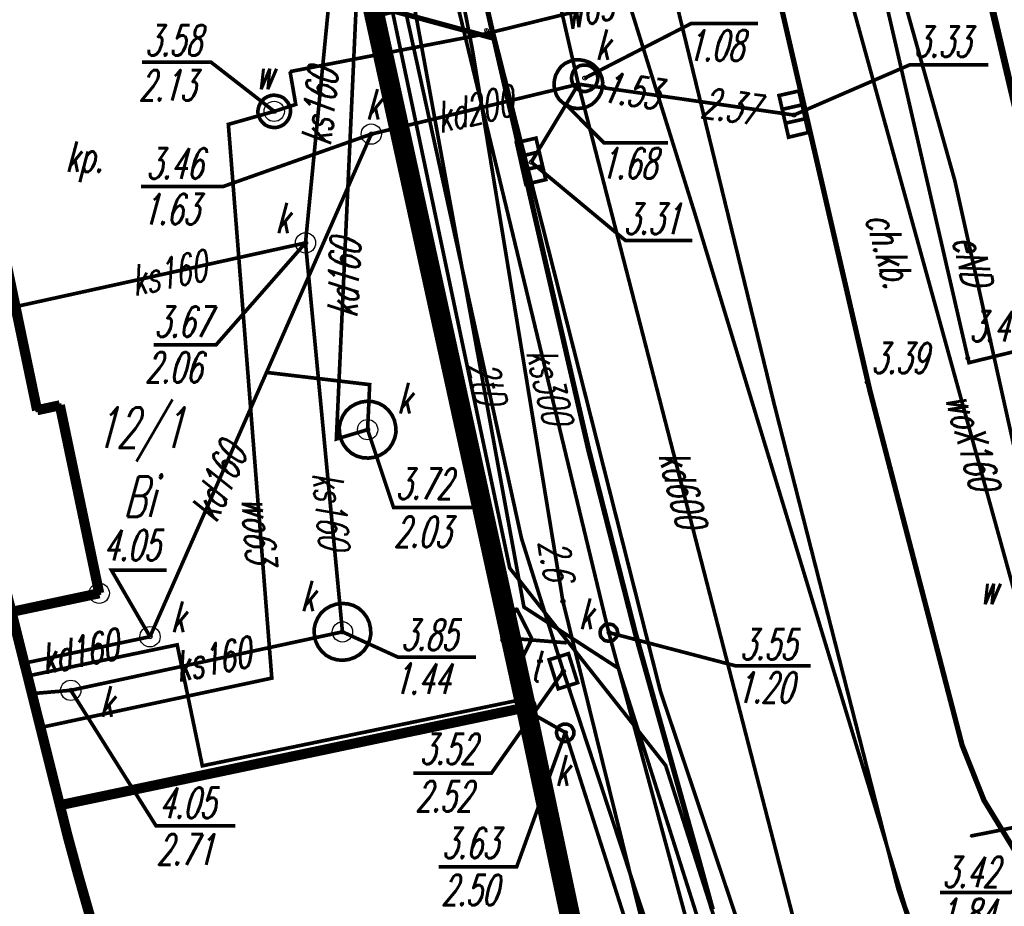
# Model space of a CAD drawing. Extents: x 6425777 to 6426103, y 6050596 to 6051176.
# Tile 56 of 72: x 6425796 to 6425821, y 6050972 to 6050994. Entities that reach past the tile are written whole.
import ezdxf

# ---------------------------------------------------------------- set-up
doc = ezdxf.new("R2010")
doc.units = 0
doc.header["$MEASUREMENT"] = 0
for name, pattern in [('BUR', [3, 2, -1]), ('GAP', [3, 2, -0.5, 0, -0.5]), ('GUZ', [1.5, 1, -0.5]), ('KOR', [4, 3, -1]), ('WRU', [1.5, 1, -0.5])]:
    doc.linetypes.add(name, pattern=pattern)
doc.layers.get('0').update_dxf_attribs({"linetype": 'CONTINUOUS'})
for name, color, linetype in [('202_punkt_graniczny', 7, 'CONTINUOUS'), ('210_oznaczenie_konturu_uzytku_gruntowego', 96, 'CONTINUOUS'), ('211_numer_dzialki_ewidencyjnej', 7, 'CONTINUOUS'), ('218_kontur_uzytku_gruntowego', 96, 'GUZ'), ('219_dzialka_ewidencyjna', 7, 'CONTINUOUS'), ('312_budynek_ewidencyjny', 7, 'CONTINUOUS'), ('622_Punkt_rzednej_przewodu_SKPOD', 36, 'CONTINUOUS'), ('622_Punkt_rzednej_przewodu_SKPOD_Atr2', 36, 'CONTINUOUS'), ('622_Punkt_rzednej_przewodu_SKPOD_Atr3', 36, 'CONTINUOUS'), ('625_Punkt_rzednej_przewodu_SEPOD', 1, 'CONTINUOUS'), ('625_Punkt_rzednej_przewodu_SEPOD_Atr3', 1, 'CONTINUOUS'), ('687_Mufa_na_przewodzie_SEPOD', 7, 'CONTINUOUS'), ('chodnik__powierzchnia_', 7, 'WRU'), ('GEO_KOM_opis_nawierzchni', 7, 'CONTINUOUS'), ('GEO_KOM_siec_e', 1, 'CONTINUOUS'), ('Granica_portu_morskiego', 141, 'BUR'), ('komora_podziemna___przewod_kanalizacyjny__powierzchnia_', 36, 'CONTINUOUS'), ('komora_podziemna___przewod_wodociagowy__powierzchnia_', 5, 'CONTINUOUS'), ('kratka_sciekowa__punkt_', 36, 'CONTINUOUS'), ('kraweznik__linia_', 7, 'CONTINUOUS'), ('ogrodzenie_trwale__linia_', 7, 'CONTINUOUS'), ('plac__powierzchnia_', 7, 'KOR'), ('plac__powierzchnia__Atr17', 7, 'CONTINUOUS'), ('poler__punkt_', 7, 'CONTINUOUS'), ('przewod_elektroenergetyczny__linia_', 1, 'CONTINUOUS'), ('przewod_kanalizacyjny__linia_', 36, 'CONTINUOUS'), ('przewod_kanalizacyjny__linia__Atr1', 36, 'CONTINUOUS'), ('przewod_telekomunikacyjny__linia_', 30, 'CONTINUOUS'), ('przewod_telekomunikacyjny__linia__Atr1', 30, 'CONTINUOUS'), ('przewod_wodociagowy__linia_', 5, 'CONTINUOUS'), ('przewod_wodociagowy__linia__Atr1', 5, 'CONTINUOUS'), ('punkt_o_okreslonej_wysokosci__siec_kanalizacyjna_', 36, 'CONTINUOUS'), ('punkt_o_okreslonej_wysokosci__siec_kanalizacyjna__Atr2', 36, 'CONTINUOUS'), ('punkt_o_okreslonej_wysokosci__siec_kanalizacyjna__Atr3', 36, 'CONTINUOUS'), ('punkt_o_okreslonej_wysokosci__siec_telekomunikacyjna_', 30, 'CONTINUOUS'), ('punkt_o_okreslonej_wysokosci__siec_telekomunikacyjna__Atr2', 30, 'CONTINUOUS'), ('punkt_o_okreslonej_wysokosci__siec_telekomunikacyjna__Atr3', 30, 'CONTINUOUS'), ('punkt_o_okreslonej_wysokosci__siec_wodociagowa_', 5, 'CONTINUOUS'), ('punkt_o_okreslonej_wysokosci__siec_wodociagowa__Atr2', 5, 'CONTINUOUS'), ('punkt_o_okreslonej_wysokosci__siec_wodociagowa__Atr3', 5, 'CONTINUOUS'), ('punkt_wysokosciowy_sztuczny', 7, 'CONTINUOUS'), ('punkt_wysokosciowy_sztuczny_Atr2', 7, 'CONTINUOUS'), ('studzienka_okragla___przewod_kanalizacyjny__punkt_', 36, 'CONTINUOUS'), ('studzienka_okragla___przewod_kanalizacyjny__punkt__Atr17', 36, 'CONTINUOUS'), ('studzienka_okragla___przewod_wodociagowy__punkt_', 5, 'CONTINUOUS'), ('studzienka_okragla___przewod_wodociagowy__punkt__Atr17', 5, 'CONTINUOUS'), ('tor_kolejowy__linia_', 7, 'CONTINUOUS'), ('wlaz___siec_kanalizacyjna__powierzchnia_', 7, 'CONTINUOUS'), ('wlaz___siec_kanalizacyjna__powierzchnia__Atr17', 7, 'CONTINUOUS'), ('wlaz_okragly___siec_kanalizacyjna__punkt_', 7, 'CONTINUOUS'), ('wlaz_okragly___siec_kanalizacyjna__punkt__Atr17', 7, 'CONTINUOUS'), ('wlaz_prostokatny___siec_telekomunikacyjna__punkt_', 7, 'CONTINUOUS'), ('wlaz_prostokatny___siec_telekomunikacyjna__punkt__Atr17', 7, 'CONTINUOUS'), ('Zakres', 7, 'GAP'), ('zasuwa___siec_wodociagowa__punkt__Atr17', 5, 'CONTINUOUS')]:
    doc.layers.add(name, color=color, linetype=linetype)
doc.styles.get("Standard").update_dxf_attribs({"font": 'simplex.shx', "width": 0.85})

# ---------------------------------------------------------------- blocks, each defined once
blk = doc.blocks.new('202')
at = {"color": 0, "linetype": 'Continuous'}
blk.add_circle((0, 0), 0.5, dxfattribs=at)
blk = doc.blocks.new('801')
at = {"color": 0, "linetype": 'Continuous'}
blk.add_circle((0, 0), 0.1, dxfattribs=at)

msp = doc.modelspace()

# ---------------------------------------------------------------- linework, layer by layer
for p in [(6425807.78, 6050993.72), (6425807.75, 6050993.63), (6425807.96, 6050993.52), (6425807.44, 6050993.19), (6425802.94, 6050992.7), (6425810.2, 6050992.54), (6425810.04, 6050992.39), (6425810.66, 6050992.32), (6425803.08, 6050991.89), (6425809.74, 6050991.88), (6425802.55, 6050991.72), (6425815.08, 6050991.67), (6425815.35, 6050991.63), (6425801.42, 6050991.4), (6425804.94, 6050991.16), (6425808.88, 6050990.47), (6425819.31, 6050990.02), (6425812.91, 6050989.2), (6425803.32, 6050988.48), (6425806.29, 6050988.22), (6425798.82, 6050987.49), (6425819.63, 6050985.64), (6425819.66, 6050985.53), (6425802.36, 6050985.29), (6425804.9, 6050984.99), (6425817.15, 6050985.05), (6425817.22, 6050984.84), (6425797.27, 6050984.48), (6425814.86, 6050984.52), (6425796.71, 6050984.36), (6425804.85, 6050983.88), (6425804.08, 6050983.65), (6425810.29, 6050983.4), (6425808.64, 6050981.2), (6425808.35, 6050980.47), (6425798.24, 6050979.85), (6425809.66, 6050979.65), (6425808.516, 6050979.48), (6425808.7, 6050979.51), (6425804.23, 6050978.9), (6425810.79, 6050978.88), (6425810.8, 6050978.88), (6425811.44, 6050978.88), (6425799.49, 6050978.78), (6425808.145, 6050978.728), (6425808.52, 6050978.73), (6425808.895, 6050978.732), (6425809.75, 6050978.63), (6425800.16, 6050978.58), (6425796.395, 6050978.128), (6425808.524, 6050977.98), (6425809.67, 6050977.93), (6425811.03, 6050978), (6425796.474, 6050977.812), (6425802.49, 6050977.76), (6425797.54, 6050977.46), (6425812.06, 6050977.44), (6425796.583, 6050977.378), (6425808.68, 6050977.24), (6425808.75, 6050977.04), (6425808.91, 6050976.88), (6425796.792, 6050976.543), (6425809.72, 6050976.42), (6425819.49, 6050976.11), (6425800.78, 6050975.6), (6425812.19, 6050975.61), (6425820.03, 6050974.75), (6425797.272, 6050974.63), (6425797.47, 6050973.84), (6425819.7, 6050973.87), (6425812.93, 6050973.56), (6425797.72, 6050972.92), (6425817.91, 6050972.57), (6425818.09, 6050972.14)]:
    msp.add_point(p)
at = {"layer": '202_punkt_graniczny', "color": 7}
msp.add_point((6425808.75, 6050977.04), dxfattribs=at)
at = {"layer": '218_kontur_uzytku_gruntowego', "linetype": 'GUZ', "const_width": 0.09}
for points in [[(6425808.75, 6050977.04), (6425804.17, 6050997.97)], [(6425808.75, 6050977.04), (6425797.272, 6050974.63)], [(6425814.43, 6050950.15), (6425808.75, 6050977.04)]]:
    msp.add_lwpolyline(points, dxfattribs=at)
at = {"layer": '219_dzialka_ewidencyjna', "linetype": 'Continuous', "const_width": 0.09}
for points in [[(6425808.75, 6050977.04), (6425804.17, 6050997.97)], [(6425808.75, 6050977.04), (6425797.272, 6050974.63)], [(6425814.43, 6050950.15), (6425808.75, 6050977.04)]]:
    msp.add_lwpolyline(points, dxfattribs=at)
at = {"layer": '312_budynek_ewidencyjny', "linetype": 'Continuous', "const_width": 0.25}
for points in [[(6425795.24, 6050991.4), (6425796.71, 6050984.36)], [(6425796.71, 6050984.36), (6425797.27, 6050984.48)], [(6425797.27, 6050984.48), (6425798.24, 6050979.85)], [(6425798.24, 6050979.85), (6425796.078, 6050979.391)], [(6425797.272, 6050974.63), (6425808.75, 6050977.04)], [(6425808.75, 6050977.04), (6425814.43, 6050950.15)]]:
    msp.add_lwpolyline(points, dxfattribs=at)
at = {"layer": '622_Punkt_rzednej_przewodu_SKPOD', "linetype": 'Continuous'}
for centre in [(6425810.66, 6050992.32), (6425809.74, 6050991.88), (6425815.08, 6050991.67)]:
    msp.add_circle(centre, 0.05, dxfattribs=at)
at = {"layer": '622_Punkt_rzednej_przewodu_SKPOD_Atr2', "linetype": 'Continuous', "const_width": 0.09}
msp.add_lwpolyline([(6425809.74, 6050991.88), (6425810.669, 6050990.948), (6425812.246, 6050990.948)], dxfattribs=at)
at = {"layer": '625_Punkt_rzednej_przewodu_SEPOD', "linetype": 'Continuous'}
msp.add_circle((6425809.66, 6050979.65), 0.05, dxfattribs=at)
at = {"layer": '687_Mufa_na_przewodzie_SEPOD', "linetype": 'Continuous', "const_width": 0.09}
for points in [[(6425808.516, 6050979.48), (6425808.145, 6050978.728)], [(6425808.895, 6050978.732), (6425808.516, 6050979.48)], [(6425808.145, 6050978.728), (6425808.524, 6050977.98)], [(6425808.524, 6050977.98), (6425808.895, 6050978.732)]]:
    msp.add_lwpolyline(points, dxfattribs=at)
at = {"layer": 'chodnik__powierzchnia_', "linetype": 'WRU', "const_width": 0.09}
msp.add_lwpolyline([(6425814.83, 6051006.51), (6425819.66, 6050985.53), (6425825.08, 6050986.86)], dxfattribs=at)
at = {"layer": 'GEO_KOM_siec_e', "linetype": 'Continuous', "const_width": 0.09}
msp.add_lwpolyline([(6425817.85, 6050995.22), (6425819.31, 6050990.02), (6425822.09, 6050977.52), (6425823.23, 6050974.57), (6425819.7, 6050973.87)], dxfattribs=at)
at = {"layer": 'Granica_portu_morskiego', "linetype": 'BUR', "const_width": 0.5}
msp.add_lwpolyline([(6425837.206, 6050782.962), (6425842.26, 6050792.88), (6425847.24, 6050802.62), (6425849.03, 6050809.03), (6425849.73, 6050815.27), (6425840.21, 6050858.23), (6425837.74, 6050869.84), (6425836.87, 6050873.27), (6425831.74, 6050872.2), (6425830.3, 6050878.59), (6425817.2, 6050937.01), (6425814.43, 6050950.15), (6425808.75, 6050977.04), (6425804.17, 6050997.97), (6425802.46, 6051005.79), (6425800.64, 6051014.43), (6425797.44, 6051028.28), (6425797.06, 6051028.03), (6425794.73, 6051037.78), (6425793.079, 6051044.668)], dxfattribs=at)
at = {"layer": 'komora_podziemna___przewod_kanalizacyjny__powierzchnia_', "linetype": 'Continuous', "const_width": 0.09}
for points in [[(6425809.61, 6050992.82), (6425809.54, 6050992.72), (6425809.48, 6050992.61), (6425809.45, 6050992.49), (6425809.44, 6050992.36), (6425809.46, 6050992.24), (6425809.5, 6050992.12), (6425809.57, 6050992.01), (6425809.66, 6050991.93), (6425809.77, 6050991.86), (6425809.88, 6050991.81), (6425810.01, 6050991.79), (6425810.13, 6050991.8), (6425810.25, 6050991.83), (6425810.37, 6050991.89), (6425810.46, 6050991.97), (6425810.54, 6050992.07), (6425810.6, 6050992.18), (6425810.63, 6050992.3), (6425810.64, 6050992.43), (6425810.62, 6050992.55), (6425810.57, 6050992.67), (6425810.51, 6050992.77), (6425810.42, 6050992.86), (6425810.31, 6050992.93), (6425810.19, 6050992.97), (6425810.07, 6050992.99), (6425809.94, 6050992.99), (6425809.82, 6050992.95), (6425809.71, 6050992.9)], [(6425804.34, 6050983.4), (6425804.25, 6050983.52), (6425804.19, 6050983.65), (6425804.16, 6050983.79), (6425804.15, 6050983.94), (6425804.18, 6050984.08), (6425804.24, 6050984.22), (6425804.32, 6050984.34), (6425804.43, 6050984.44), (6425804.55, 6050984.51), (6425804.69, 6050984.56), (6425804.83, 6050984.58), (6425804.98, 6050984.57), (6425805.12, 6050984.53), (6425805.25, 6050984.46), (6425805.36, 6050984.36), (6425805.45, 6050984.24), (6425805.51, 6050984.11), (6425805.54, 6050983.97), (6425805.55, 6050983.82), (6425805.52, 6050983.68), (6425805.46, 6050983.54), (6425805.38, 6050983.42), (6425805.27, 6050983.32), (6425805.15, 6050983.25), (6425805.01, 6050983.2), (6425804.87, 6050983.18), (6425804.72, 6050983.19), (6425804.58, 6050983.23), (6425804.45, 6050983.3)], [(6425803.72, 6050978.42), (6425803.63, 6050978.54), (6425803.57, 6050978.67), (6425803.54, 6050978.81), (6425803.53, 6050978.96), (6425803.56, 6050979.1), (6425803.62, 6050979.24), (6425803.7, 6050979.36), (6425803.81, 6050979.46), (6425803.93, 6050979.53), (6425804.07, 6050979.58), (6425804.21, 6050979.6), (6425804.36, 6050979.59), (6425804.5, 6050979.55), (6425804.63, 6050979.48), (6425804.74, 6050979.38), (6425804.83, 6050979.26), (6425804.89, 6050979.13), (6425804.92, 6050978.99), (6425804.93, 6050978.84), (6425804.9, 6050978.7), (6425804.84, 6050978.56), (6425804.76, 6050978.44), (6425804.65, 6050978.34), (6425804.53, 6050978.27), (6425804.39, 6050978.22), (6425804.25, 6050978.2), (6425804.1, 6050978.21), (6425803.96, 6050978.25), (6425803.83, 6050978.32)]]:
    msp.add_lwpolyline(points, close=True, dxfattribs=at)
at = {"layer": 'komora_podziemna___przewod_wodociagowy__powierzchnia_', "linetype": 'Continuous', "const_width": 0.09}
msp.add_lwpolyline([(6425802.26, 6050991.45), (6425802.21, 6050991.51), (6425802.17, 6050991.59), (6425802.15, 6050991.67), (6425802.15, 6050991.75), (6425802.17, 6050991.84), (6425802.2, 6050991.91), (6425802.25, 6050991.98), (6425802.31, 6050992.04), (6425802.38, 6050992.08), (6425802.46, 6050992.11), (6425802.54, 6050992.12), (6425802.62, 6050992.11), (6425802.7, 6050992.09), (6425802.78, 6050992.05), (6425802.84, 6050991.99), (6425802.89, 6050991.93), (6425802.93, 6050991.85), (6425802.95, 6050991.77), (6425802.95, 6050991.69), (6425802.93, 6050991.6), (6425802.9, 6050991.53), (6425802.85, 6050991.46), (6425802.79, 6050991.4), (6425802.72, 6050991.36), (6425802.64, 6050991.33), (6425802.56, 6050991.32), (6425802.48, 6050991.33), (6425802.4, 6050991.35), (6425802.32, 6050991.39)], close=True, dxfattribs=at)
at = {"layer": 'kratka_sciekowa__punkt_', "linetype": 'Continuous', "const_width": 0.09}
for points in [[(6425815.471, 6050992.222), (6425815.704, 6050991.2), (6425815.217, 6050991.083), (6425814.982, 6050992.111)], [(6425808.997, 6050991.061), (6425809.237, 6050990.039), (6425808.745, 6050989.924), (6425808.514, 6050990.95)]]:
    msp.add_lwpolyline(points, close=True, dxfattribs=at)
for points in [[(6425815.062, 6050991.77), (6425815.551, 6050991.881)], [(6425815.139, 6050991.429), (6425815.625, 6050991.537)], [(6425808.594, 6050990.609), (6425809.079, 6050990.724)], [(6425809.155, 6050990.38), (6425808.667, 6050990.267)]]:
    msp.add_lwpolyline(points, dxfattribs=at)
at = {"layer": 'kratka_sciekowa__punkt_', "color": 7}
for p in [(6425815.35, 6050991.63), (6425808.88, 6050990.47)]:
    msp.add_point(p, dxfattribs=at)
at = {"layer": 'kraweznik__linia_', "linetype": 'Continuous', "const_width": 0.13}
for points in [[(6425810.29, 6050983.4), (6425807.96, 6050993.52), (6425806.66, 6050999.28), (6425805.06, 6051006.24), (6425803.1, 6051014.95), (6425799.75, 6051029.6), (6425797.76, 6051038.35), (6425796.24, 6051045.16), (6425795.081, 6051050.292)], [(6425817.22, 6050984.84), (6425813.39, 6051001.42), (6425813.6, 6051003.68), (6425814.15, 6051005.38), (6425814.83, 6051006.51), (6425815.28, 6051007.06), (6425816.05, 6051007.73)], [(6425804.84, 6050994.03), (6425805.49, 6050994.19), (6425807.96, 6050993.52)], [(6425824.93, 6050971.5), (6425824.17, 6050971.47), (6425823.46, 6050971.59), (6425822.56, 6050971.94), (6425821.63, 6050972.62), (6425820.77, 6050973.54), (6425820.03, 6050974.75), (6425819.49, 6050976.11), (6425817.22, 6050984.84)], [(6425813.34, 6050972.06), (6425812.93, 6050973.56), (6425811.44, 6050978.88), (6425810.29, 6050983.4)]]:
    msp.add_lwpolyline(points, dxfattribs=at)
at = {"layer": 'ogrodzenie_trwale__linia_', "linetype": 'Continuous'}
msp.add_lwpolyline([(6425806.29, 6050988.22), (6425805.01, 6050994.07)], dxfattribs=at)
msp.add_lwpolyline([(6425808.75, 6050977.04), (6425807.213, 6050984.023), (6425807.213, 6050984.023, 1), (6425807.138, 6050984.365, 1), (6425807.213, 6050984.023), (6425807.138, 6050984.365), (6425806.29, 6050988.22)], format="xyb", dxfattribs=at)
at = {"layer": 'plac__powierzchnia_', "linetype": 'KOR', "const_width": 0.09}
for points in [[(6425796.474, 6050977.812), (6425800.16, 6050978.58), (6425800.78, 6050975.6), (6425808.68, 6050977.24), (6425806.29, 6050988.22), (6425805.01, 6050994.07), (6425804.17, 6050997.91), (6425794.27, 6050996.03), (6425794.79, 6050993.53), (6425792.646, 6050993.082)], [(6425796.078, 6050979.391), (6425798.24, 6050979.85), (6425797.27, 6050984.48), (6425796.71, 6050984.36), (6425795.24, 6050991.4), (6425793.175, 6050990.973)]]:
    msp.add_lwpolyline(points, close=True, dxfattribs=at)
at = {"layer": 'poler__punkt_', "linetype": 'Continuous'}
msp.add_circle((6425798.24, 6050979.85), 0.25, dxfattribs=at)
at = {"layer": 'przewod_elektroenergetyczny__linia_', "linetype": 'Continuous', "const_width": 0.09}
for points in [[(6425794.277, 6051048.034), (6425796.11, 6051039.67), (6425798.09, 6051032.11), (6425799.9, 6051024.14), (6425798.95, 6051023.85), (6425800.6, 6051016.62), (6425802.36, 6051016.77), (6425805.27, 6051005.27), (6425805.57, 6051002.8), (6425807.44, 6050993.19), (6425809.66, 6050979.65), (6425813.93, 6050962.35)], [(6425852.55, 6050919.92), (6425852.11, 6050921.28), (6425828.12, 6050915.88), (6425826.95, 6050916.66), (6425824.29, 6050929.23), (6425822.35, 6050938.18), (6425818.03, 6050957.33), (6425812.19, 6050975.61), (6425808.35, 6050980.47), (6425805.25, 6050995.19)], [(6425855.16, 6050908.85), (6425855.13, 6050907.77), (6425847.66, 6050904.96), (6425840.7, 6050902.18), (6425830.04, 6050899.92), (6425826.24, 6050913.95), (6425824.21, 6050921.22), (6425823.67, 6050932.37), (6425824.11, 6050940.41), (6425819.79, 6050951.92), (6425814.32, 6050967.62), (6425811.03, 6050978), (6425808.7, 6050979.51), (6425805.84, 6050995.18)], [(6425845.99, 6050918.47), (6425845.62, 6050919.89), (6425827.03, 6050916.19), (6425826.15, 6050918.19), (6425825.62, 6050922.46), (6425824.07, 6050932.66), (6425824.48, 6050941.75), (6425820.43, 6050952.48), (6425812.06, 6050977.44), (6425807.58, 6050995.12)], [(6425808.52, 6050978.73), (6425809.75, 6050978.63)]]:
    msp.add_lwpolyline(points, dxfattribs=at)
at = {"layer": 'przewod_kanalizacyjny__linia_', "linetype": 'Continuous', "const_width": 0.09}
for points in [[(6425816.24, 6050968.33), (6425810.04, 6050992.39), (6425806.27, 6051008.79), (6425801.82, 6051029.06), (6425800.52, 6051034.96), (6425796.127, 6051053.23)], [(6425803.65, 6051009.4), (6425804.63, 6051005.14), (6425806.68, 6050995.94), (6425810.79, 6050978.88), (6425813.34, 6050969.44), (6425814.21, 6050966.31), (6425815.58, 6050961.49), (6425820.85, 6050944.08), (6425822.61, 6050935.95), (6425826.34, 6050928.05), (6425828.65, 6050919.64), (6425833.72, 6050897.2), (6425835.7, 6050887.59), (6425838.08, 6050878.57), (6425839.01, 6050874.38), (6425838.32, 6050871.66)], [(6425803.32, 6050988.48), (6425804.02, 6050995.67)], [(6425804.57, 6050994.36), (6425804.08, 6050983.65), (6425804.85, 6050983.88)], [(6425810.04, 6050992.39), (6425804.94, 6050991.16)], [(6425810.04, 6050992.39), (6425808.88, 6050990.47)], [(6425810.04, 6050992.39), (6425815.35, 6050991.63)], [(6425799.49, 6050978.78), (6425802.36, 6050985.29), (6425804.94, 6050991.16)], [(6425803.32, 6050988.48), (6425798.82, 6050987.49), (6425796.18, 6050986.91)], [(6425803.32, 6050988.48), (6425804.23, 6050978.9), (6425797.54, 6050977.46), (6425796.583, 6050977.378)], [(6425804.85, 6050983.88), (6425804.9, 6050984.99), (6425802.36, 6050985.29)], [(6425796.395, 6050978.128), (6425799.49, 6050978.78)], [(6425808.91, 6050976.88), (6425809.72, 6050976.42), (6425812.45, 6050967.88)]]:
    msp.add_lwpolyline(points, dxfattribs=at)
at = {"layer": 'przewod_telekomunikacyjny__linia_', "linetype": 'Continuous', "const_width": 0.09}
for points in [[(6425809.67, 6050977.93), (6425808.64, 6050981.2), (6425805.57, 6050995.17)], [(6425812.26, 6050995.19), (6425814.86, 6050984.52), (6425817.91, 6050972.57), (6425821.65, 6050961.52), (6425824.51, 6050952.97), (6425827.48, 6050945.92), (6425835.51, 6050925.29), (6425836.29, 6050922.92), (6425838.99, 6050910.54), (6425843.11, 6050892.6), (6425847.75, 6050871.43), (6425850.45, 6050859.02), (6425853.82, 6050844.27), (6425855.4, 6050836.68), (6425856.7, 6050829.88), (6425858.86, 6050817.7), (6425859.33, 6050809.12), (6425858.79, 6050805.26), (6425857.94, 6050803.16), (6425855.74, 6050797.83), (6425853.43, 6050793.03), (6425850.85, 6050788.35), (6425849.12, 6050785.21), (6425836.612, 6050764.592)], [(6425834.59, 6050890.56), (6425832.08, 6050899.43), (6425828.89, 6050910.78), (6425827.08, 6050916.85), (6425823.05, 6050931.01), (6425819.08, 6050946.21), (6425816.14, 6050957.26), (6425811.85, 6050971.32), (6425809.67, 6050977.93)]]:
    msp.add_lwpolyline(points, dxfattribs=at)
at = {"layer": 'przewod_wodociagowy__linia_', "linetype": 'Continuous', "const_width": 0.09}
for points in [[(6425802.26, 6051054.07), (6425802.5, 6051053.3), (6425802.57, 6051052.63), (6425807.13, 6051032.11), (6425811.75, 6051015.23), (6425814.5, 6051003.03), (6425816.4, 6050995.75), (6425820.86, 6050979.59), (6425825.17, 6050964.71), (6425829.29, 6050948.23), (6425834.93, 6050931.84), (6425845.96, 6050882.89), (6425847.56, 6050874.65)], [(6425850.85, 6050788.35), (6425853.43, 6050793.03), (6425857.25, 6050800.07), (6425858.52, 6050805.32), (6425859.71, 6050811.85), (6425858.85, 6050820.38), (6425854.58, 6050842.52), (6425849.38, 6050866.15), (6425845.22, 6050884.18), (6425836.52, 6050917.63), (6425833.02, 6050930.78), (6425827.03, 6050947.56), (6425824.17, 6050955.13), (6425820.07, 6050966.77), (6425818.09, 6050972.14), (6425812.91, 6050989.2), (6425811.09, 6050995.03), (6425805.31, 6051013.77), (6425800.48, 6051030.42), (6425794.793, 6051049.484)], [(6425816.4, 6050995.75), (6425816.21, 6050995.71), (6425815.18, 6050995.46), (6425807.75, 6050993.63), (6425802.94, 6050992.7)], [(6425796.792, 6050976.543), (6425802.49, 6050977.76), (6425801.42, 6050991.4), (6425802.55, 6050991.72), (6425803.08, 6050991.89), (6425802.94, 6050992.7)]]:
    msp.add_lwpolyline(points, dxfattribs=at)
at = {"layer": 'punkt_o_okreslonej_wysokosci__siec_kanalizacyjna_', "color": 34}
for p in [(6425810.2, 6050992.54), (6425815.35, 6050991.63), (6425804.94, 6050991.16), (6425808.88, 6050990.47), (6425803.32, 6050988.48), (6425804.85, 6050983.88), (6425804.23, 6050978.9), (6425810.8, 6050978.88), (6425799.49, 6050978.78), (6425797.54, 6050977.46), (6425809.72, 6050976.42)]:
    msp.add_point(p, dxfattribs=at)
at = {"layer": 'punkt_o_okreslonej_wysokosci__siec_kanalizacyjna__Atr2', "linetype": 'Continuous', "const_width": 0.09}
for points in [[(6425810.2, 6050992.54), (6425812.823, 6050993.887), (6425814.465, 6050993.887)], [(6425815.35, 6050991.63), (6425818.21, 6050992.87), (6425820.138, 6050992.87)], [(6425804.94, 6050991.16), (6425801.294, 6050989.87), (6425799.267, 6050989.872)], [(6425808.88, 6050990.47), (6425811.205, 6050988.536), (6425812.847, 6050988.536)], [(6425803.32, 6050988.48), (6425801.117, 6050985.969), (6425799.577, 6050985.969)], [(6425804.85, 6050983.88), (6425805.49, 6050981.96), (6425807.418, 6050981.96)], [(6425799.49, 6050978.78), (6425798.54, 6050980.42), (6425799.9, 6050980.42)], [(6425804.23, 6050978.9), (6425805.59, 6050978.28), (6425807.518, 6050978.28)], [(6425810.8, 6050978.88), (6425813.92, 6050978.061), (6425815.761, 6050978.06)], [(6425797.54, 6050977.46), (6425799.64, 6050974.12), (6425801.595, 6050974.12)], [(6425809.72, 6050976.42), (6425808.52, 6050973.11), (6425806.597, 6050973.11)]]:
    msp.add_lwpolyline(points, dxfattribs=at)
at = {"layer": 'punkt_o_okreslonej_wysokosci__siec_telekomunikacyjna_', "color": 30}
msp.add_point((6425809.67, 6050977.93), dxfattribs=at)
at = {"layer": 'punkt_o_okreslonej_wysokosci__siec_telekomunikacyjna__Atr2', "linetype": 'Continuous', "const_width": 0.09}
msp.add_lwpolyline([(6425809.67, 6050977.93), (6425807.9, 6050975.42), (6425805.972, 6050975.42)], dxfattribs=at)
at = {"layer": 'punkt_o_okreslonej_wysokosci__siec_wodociagowa_', "color": 5}
msp.add_point((6425802.55, 6050991.72), dxfattribs=at)
at = {"layer": 'punkt_o_okreslonej_wysokosci__siec_wodociagowa__Atr2', "linetype": 'Continuous', "const_width": 0.09}
for points in [[(6425802.55, 6050991.72), (6425800.989, 6050992.935), (6425799.293, 6050992.935)], [(6425822.9, 6050973.67), (6425820.68, 6050972.48), (6425818.946, 6050972.479)]]:
    msp.add_lwpolyline(points, dxfattribs=at)
at = {"layer": 'punkt_wysokosciowy_sztuczny', "linetype": 'Continuous'}
for centre in [(6425807.78, 6050993.72), (6425819.63, 6050985.64), (6425817.15, 6050985.05)]:
    msp.add_circle(centre, 0.045, dxfattribs=at)
at = {"layer": 'studzienka_okragla___przewod_kanalizacyjny__punkt_', "linetype": 'Continuous'}
for centre in [(6425804.94, 6050991.16), (6425803.32, 6050988.48), (6425804.23, 6050978.9), (6425799.49, 6050978.78), (6425797.54, 6050977.46)]:
    msp.add_circle(centre, 0.25, dxfattribs=at)
at = {"layer": 'studzienka_okragla___przewod_wodociagowy__punkt_', "linetype": 'Continuous'}
msp.add_circle((6425802.55, 6050991.72), 0.25, dxfattribs=at)
at = {"layer": 'tor_kolejowy__linia_', "linetype": 'Continuous', "const_width": 0.17}
msp.add_lwpolyline([(6425859.78, 6050841.59), (6425851.71, 6050877.33), (6425846.68, 6050899.52), (6425843.65, 6050912.01), (6425840.22, 6050927.17), (6425838.21, 6050935.28), (6425835.89, 6050943.48), (6425833.2, 6050951.84), (6425828.65, 6050964.96), (6425822.17, 6050986.03), (6425815.97, 6051012.31), (6425811.83, 6051031.02)], dxfattribs=at)
at = {"layer": 'wlaz___siec_kanalizacyjna__powierzchnia_', "linetype": 'Continuous', "const_width": 0.09}
for points in [[(6425810.52, 6050992.54), (6425810.51, 6050992.61), (6425810.49, 6050992.67), (6425810.46, 6050992.73), (6425810.41, 6050992.78), (6425810.36, 6050992.82), (6425810.29, 6050992.85), (6425810.23, 6050992.86), (6425810.16, 6050992.86), (6425810.09, 6050992.85), (6425810.03, 6050992.82), (6425809.98, 6050992.78), (6425809.93, 6050992.73), (6425809.9, 6050992.67), (6425809.88, 6050992.61), (6425809.87, 6050992.54), (6425809.88, 6050992.47), (6425809.9, 6050992.41), (6425809.93, 6050992.35), (6425809.98, 6050992.3), (6425810.03, 6050992.26), (6425810.09, 6050992.23), (6425810.16, 6050992.21), (6425810.23, 6050992.21), (6425810.29, 6050992.23), (6425810.36, 6050992.26), (6425810.41, 6050992.3), (6425810.46, 6050992.35), (6425810.49, 6050992.41), (6425810.51, 6050992.47)], [(6425811.01, 6050978.88), (6425811, 6050978.92), (6425810.99, 6050978.97), (6425810.96, 6050979.01), (6425810.93, 6050979.04), (6425810.9, 6050979.07), (6425810.86, 6050979.08), (6425810.81, 6050979.09), (6425810.77, 6050979.09), (6425810.72, 6050979.08), (6425810.68, 6050979.07), (6425810.65, 6050979.04), (6425810.62, 6050979.01), (6425810.59, 6050978.97), (6425810.58, 6050978.92), (6425810.58, 6050978.88), (6425810.58, 6050978.84), (6425810.59, 6050978.79), (6425810.62, 6050978.75), (6425810.65, 6050978.72), (6425810.68, 6050978.69), (6425810.72, 6050978.68), (6425810.77, 6050978.67), (6425810.81, 6050978.67), (6425810.86, 6050978.68), (6425810.9, 6050978.69), (6425810.93, 6050978.72), (6425810.96, 6050978.75), (6425810.99, 6050978.79), (6425811, 6050978.84)], [(6425809.93, 6050976.42), (6425809.93, 6050976.46), (6425809.91, 6050976.5), (6425809.89, 6050976.54), (6425809.86, 6050976.58), (6425809.82, 6050976.6), (6425809.78, 6050976.62), (6425809.74, 6050976.63), (6425809.69, 6050976.63), (6425809.65, 6050976.62), (6425809.61, 6050976.6), (6425809.57, 6050976.58), (6425809.54, 6050976.54), (6425809.52, 6050976.5), (6425809.51, 6050976.46), (6425809.5, 6050976.42), (6425809.51, 6050976.37), (6425809.52, 6050976.33), (6425809.54, 6050976.29), (6425809.57, 6050976.26), (6425809.61, 6050976.23), (6425809.65, 6050976.21), (6425809.69, 6050976.2), (6425809.74, 6050976.2), (6425809.78, 6050976.21), (6425809.82, 6050976.23), (6425809.86, 6050976.26), (6425809.89, 6050976.29), (6425809.91, 6050976.33), (6425809.93, 6050976.37)]]:
    msp.add_lwpolyline(points, close=True, dxfattribs=at)
at = {"layer": 'wlaz_okragly___siec_kanalizacyjna__punkt_', "linetype": 'Continuous'}
msp.add_circle((6425804.85, 6050983.88), 0.25, dxfattribs=at)
at = {"layer": 'wlaz_prostokatny___siec_telekomunikacyjna__punkt_', "color": 7, "linetype": 'Continuous', "const_width": 0.09}
msp.add_lwpolyline([(6425809.319, 6050978.213), (6425809.544, 6050977.497), (6425810.021, 6050977.647), (6425809.796, 6050978.363)], close=True, dxfattribs=at)
at = {"layer": 'Zakres', "linetype": 'GAP', "const_width": 0.25}
msp.add_lwpolyline([(6425853.32, 6051081.59), (6425816.83, 6051069.93), (6425807.48, 6051064.98), (6425803.63, 6051061.97), (6425796.23, 6051053.52), (6425792.46, 6051042.93), (6425792.86, 6051031.69), (6425793.46, 6051029.04), (6425792.76, 6051028.28), (6425788.78, 6051016.95), (6425789.56, 6051004.97), (6425790.98, 6050999.73), (6425797.47, 6050973.84), (6425797.72, 6050972.92), (6425798.83, 6050969.02)], dxfattribs=at)

# ---------------------------------------------------------------- block references
at = {"layer": '202_punkt_graniczny', "color": 7, "linetype": 'Continuous', "xscale": 0.5, "yscale": 0.5, "zscale": 0.5}
msp.add_blockref('202', (6425808.75, 6050977.04), dxfattribs=at)
at = {"layer": 'punkt_o_okreslonej_wysokosci__siec_kanalizacyjna_', "color": 34, "linetype": 'Continuous', "xscale": 0.5, "yscale": 0.5, "zscale": 0.5}
for p in [(6425810.2, 6050992.54), (6425804.94, 6050991.16), (6425803.32, 6050988.48), (6425804.85, 6050983.88), (6425804.23, 6050978.9), (6425810.8, 6050978.88), (6425799.49, 6050978.78), (6425797.54, 6050977.46), (6425809.72, 6050976.42)]:
    msp.add_blockref('801', p, dxfattribs=at)
for p, rotation in [((6425815.35, 6050991.63), 105.18), ((6425808.88, 6050990.47), 105.71)]:
    msp.add_blockref('801', p, dxfattribs=dict(at, rotation=rotation))
at = {"layer": 'punkt_o_okreslonej_wysokosci__siec_telekomunikacyjna_', "color": 30, "linetype": 'Continuous', "xscale": 0.5, "yscale": 0.5, "zscale": 0.5, "rotation": 287.49}
msp.add_blockref('801', (6425809.67, 6050977.93), dxfattribs=at)
at = {"layer": 'punkt_o_okreslonej_wysokosci__siec_wodociagowa_', "color": 5, "linetype": 'Continuous', "xscale": 0.5, "yscale": 0.5, "zscale": 0.5}
msp.add_blockref('801', (6425802.55, 6050991.72), dxfattribs=at)

# ---------------------------------------------------------------- texts
at = {"layer": '210_oznaczenie_konturu_uzytku_gruntowego', "oblique": 15, "width": 0.62}
msp.add_text('Bi', height=1, dxfattribs=at).set_placement((6425798.83, 6050981.73))
at = {"layer": '211_numer_dzialki_ewidencyjnej', "oblique": 15, "width": 0.62}
msp.add_text('12/1', height=1, dxfattribs=at).set_placement((6425798.13, 6050983.43))
at = {"layer": '622_Punkt_rzednej_przewodu_SKPOD_Atr3', "oblique": 15, "width": 0.62}
for s, p in [('1.53', (6425810.602, 6050991.96)), ('2.37', (6425813.03, 6050991.574))]:
    msp.add_text(s, height=0.75, rotation=351.9, dxfattribs=at).set_placement(p)
msp.add_text('1.68', height=0.75, dxfattribs=at).set_placement((6425810.579, 6050990.066))
at = {"layer": '625_Punkt_rzednej_przewodu_SEPOD_Atr3', "oblique": 15, "width": 0.62}
msp.add_text('2.6', height=0.75, rotation=279.3, dxfattribs=at).set_placement((6425809.046, 6050981.114))
at = {"layer": 'GEO_KOM_opis_nawierzchni', "oblique": 15, "width": 0.62}
msp.add_text('ch.kb.', height=0.75, rotation=285.1, dxfattribs=at).set_placement((6425817.105, 6050989.108))
at = {"layer": 'GEO_KOM_siec_e', "oblique": 15, "width": 0.62}
msp.add_text('eND', height=0.75, rotation=282.8, dxfattribs=at).set_placement((6425819.25, 6050988.565))
at = {"layer": 'plac__powierzchnia__Atr17', "oblique": 15, "width": 0.62}
msp.add_text('kp.', height=0.75, dxfattribs=at).set_placement((6425797.41, 6050990.23))
at = {"layer": 'przewod_kanalizacyjny__linia__Atr1', "oblique": 15, "width": 0.62}
for s, rotation, p in [('ks160', 84.4, (6425803.946, 6050990.857)), ('kd200', 13.6, (6425806.633, 6050991.184)), ('kd160', 87.4, (6425804.595, 6050986.633)), ('ks160', 12.4, (6425799.105, 6050987.167)), ('ks300', 283.5, (6425808.751, 6050985.787)), ('kd160', 66.2, (6425801.132, 6050981.562)), ('kd600', 284.4, (6425812.007, 6050983.257)), ('ks160', 275.4, (6425803.487, 6050982.795)), ('kd160', 11.9, (6425796.885, 6050977.846)), ('ks160', 12.1, (6425800.19, 6050977.658))]:
    msp.add_text(s, height=0.75, rotation=rotation, dxfattribs=at).set_placement(p)
at = {"layer": 'przewod_telekomunikacyjny__linia__Atr1', "oblique": 15, "width": 0.62}
msp.add_text('2tD', height=0.75, rotation=282.4, dxfattribs=at).set_placement((6425807.315, 6050985.483))
at = {"layer": 'przewod_wodociagowy__linia__Atr1', "oblique": 15, "width": 0.62}
for s, rotation, p in [('w63', 13.8, (6425809.765, 6050993.724)), ('woX160', 285.4, (6425819.067, 6050984.661)), ('wo63', 274.5, (6425801.742, 6050982.191))]:
    msp.add_text(s, height=0.75, rotation=rotation, dxfattribs=at).set_placement(p)
at = {"layer": 'punkt_o_okreslonej_wysokosci__siec_kanalizacyjna__Atr2', "oblique": 15, "width": 0.62}
for s, p in [('3.33', (6425818.3, 6050993.06)), ('3.46', (6425799.399, 6050990.06)), ('3.31', (6425811.151, 6050988.697)), ('3.67', (6425799.595, 6050986.163)), ('3.72', (6425805.54, 6050982.17)), ('4.05', (6425798.34, 6050980.66)), ('3.85', (6425805.671, 6050978.453)), ('3.55', (6425814.017, 6050978.22)), ('4.05', (6425799.709, 6050974.314)), ('3.63', (6425806.677, 6050973.325))]:
    msp.add_text(s, height=0.75, dxfattribs=at).set_placement(p)
at = {"layer": 'punkt_o_okreslonej_wysokosci__siec_kanalizacyjna__Atr3', "oblique": 15, "width": 0.62}
for s, p in [('1.08', (6425812.721, 6050992.968)), ('1.63', (6425799.303, 6050988.935)), ('2.06', (6425799.373, 6050985.038)), ('2.03', (6425805.5, 6050980.99)), ('1.44', (6425805.49, 6050977.371)), ('1.20', (6425813.938, 6050977.155)), ('2.71', (6425799.655, 6050973.165)), ('2.50', (6425806.665, 6050972.164))]:
    msp.add_text(s, height=0.75, dxfattribs=at).set_placement(p)
at = {"layer": 'punkt_o_okreslonej_wysokosci__siec_telekomunikacyjna__Atr2', "oblique": 15, "width": 0.62}
msp.add_text('3.52', height=0.75, dxfattribs=at).set_placement((6425806.13, 6050975.641))
at = {"layer": 'punkt_o_okreslonej_wysokosci__siec_telekomunikacyjna__Atr3', "oblique": 15, "width": 0.62}
msp.add_text('2.52', height=0.75, dxfattribs=at).set_placement((6425806.028, 6050974.474))
at = {"layer": 'punkt_o_okreslonej_wysokosci__siec_wodociagowa__Atr2', "oblique": 15, "width": 0.62}
for s, p in [('3.58', (6425799.365, 6050993.093)), ('3.42', (6425819, 6050972.61))]:
    msp.add_text(s, height=0.75, dxfattribs=at).set_placement(p)
at = {"layer": 'punkt_o_okreslonej_wysokosci__siec_wodociagowa__Atr3', "oblique": 15, "width": 0.62}
for s, p in [('2.13', (6425799.221, 6050991.986)), ('1.84', (6425818.926, 6050971.575))]:
    msp.add_text(s, height=0.75, dxfattribs=at).set_placement(p)
at = {"layer": 'punkt_wysokosciowy_sztuczny_Atr2', "oblique": 15, "width": 0.62}
for s, p in [('3.47', (6425819.667, 6050986.053)), ('3.39', (6425817.253, 6050985.268))]:
    msp.add_text(s, height=0.75, dxfattribs=at).set_placement(p)
at = {"layer": 'studzienka_okragla___przewod_kanalizacyjny__punkt__Atr17', "oblique": 15, "width": 0.62}
for p in [(6425804.81, 6050991.52), (6425802.581, 6050988.719), (6425803.2, 6050979.41), (6425800.007, 6050978.896), (6425798.247, 6050976.81)]:
    msp.add_text('k', height=0.75, dxfattribs=at).set_placement(p)
at = {"layer": 'studzienka_okragla___przewod_wodociagowy__punkt__Atr17', "oblique": 15, "width": 0.62}
msp.add_text('w', height=0.75, dxfattribs=at).set_placement((6425802.09, 6050992.27))
at = {"layer": 'wlaz___siec_kanalizacyjna__powierzchnia__Atr17', "oblique": 15, "width": 0.62}
for p in [(6425810.464, 6050992.986), (6425810.05, 6050978.97), (6425809.469, 6050975.111)]:
    msp.add_text('k', height=0.75, dxfattribs=at).set_placement(p)
at = {"layer": 'wlaz_okragly___siec_kanalizacyjna__punkt__Atr17', "oblique": 15, "width": 0.62}
msp.add_text('k', height=0.75, dxfattribs=at).set_placement((6425805.58, 6050984.28))
at = {"layer": 'wlaz_prostokatny___siec_telekomunikacyjna__punkt__Atr17', "oblique": 15, "width": 0.62}
msp.add_text('t', height=0.75, dxfattribs=at).set_placement((6425808.855, 6050977.68))
at = {"layer": 'zasuwa___siec_wodociagowa__punkt__Atr17', "oblique": 15, "width": 0.62}
msp.add_text('w', height=0.75, dxfattribs=at).set_placement((6425819.922, 6050979.581))

doc.saveas('drawing.dxf')
